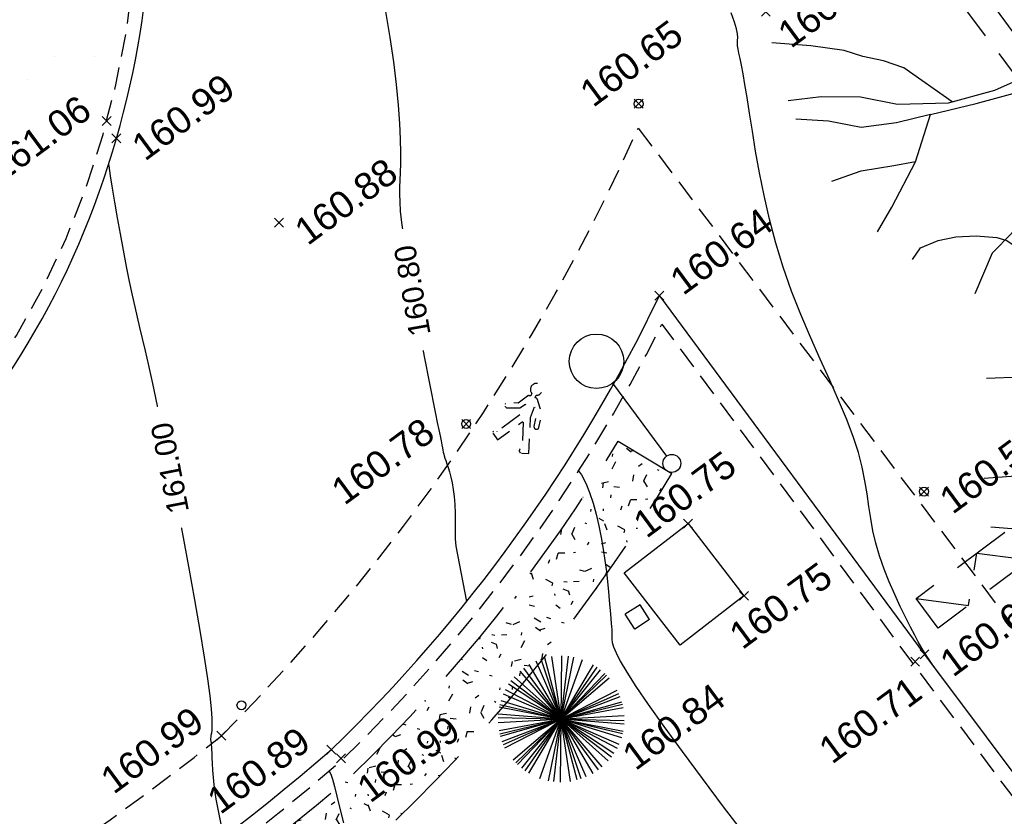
# Model space of a CAD drawing. Header units: metres. Extents: x 1575818 to 1575995, y 2263001 to 2263183.
# Tile 37 of 67: x 1575866 to 1575877, y 2263074 to 2263083. Entities that reach past the tile are written whole.
import ezdxf
from ezdxf.enums import TextEntityAlignment as Align

# ---------------------------------------------------------------- set-up
doc = ezdxf.new("R2010")
doc.units = ezdxf.units.M
doc.set_wipeout_variables(frame=1)
doc.header["$PDMODE"] = 3
doc.header["$PDSIZE"] = 0.05
for name, pattern in [('CACHE_100', [1.5, 1, -0.5]), ('CACHE_25', [0.375, 0.25, -0.125]), ('CACHE_50', [0.75, 0.5, -0.25])]:
    doc.linetypes.add(name, pattern=pattern)
doc.layers.get('0').update_dxf_attribs({"linetype": 'CONTINUOUS'})
for name, color, linetype in [('D_CANIVEAU', 32, 'CACHE_50'), ('D_CN_MAITRESSE', 34, 'CONTINUOUS'), ('D_CN_ORDINAIRE', 43, 'CONTINUOUS'), ('D_LIM_BITUME', 253, 'CACHE_50'), ('D_MOB_URBAIN', 32, 'CONTINUOUS'), ('D_PEINTURE', 252, 'CACHE_25'), ('D_PLAQUE', 151, 'CONTINUOUS'), ('D_TROTTOIR', 7, 'CONTINUOUS'), ('T_COTATION_CN', 7, 'CONTINUOUS'), ('T_COTATION_CN Cache des textes', 7, 'CONTINUOUS'), ('TOPO_ALT', 142, 'CONTINUOUS'), ('TOPO_JIS', 7, 'CONTINUOUS'), ('V_ARBRE', 82, 'CONTINUOUS'), ('V_HAIE', 82, 'CACHE_100'), ('V_VEGETATION', 80, 'CONTINUOUS')]:
    doc.layers.add(name, color=color, linetype=linetype)
doc.styles.get("Standard").update_dxf_attribs({"font": 'arial.ttf'})

# ---------------------------------------------------------------- blocks, each defined once
blk = doc.blocks.new('TCPOINT')
at = {"color": 0, "lineweight": 9}
blk.add_point((0, 0), dxfattribs=at)
at = {"layer": 'TOPO_ALT', "lineweight": 9}
blk.add_attdef('ALT', text='', height=0.3, dxfattribs=at).set_placement((0.09999999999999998, -0.1), align=Align.TOP_LEFT)
blk = doc.blocks.new('280')
at = {"ltscale": 3}
blk.add_circle((0, 0), 0.05, dxfattribs=at)
blk = doc.blocks.new('522')
at = {"color": 0, "linetype": 'Continuous'}
blk.add_line((0, 1.11199999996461), (0, 0.09999999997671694), dxfattribs=at)
blk.add_circle((5.300005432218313e-05, 1.415701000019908), 0.3036, dxfattribs=at)
at = {"color": 0}
blk.add_circle((0, 0), 0.1, dxfattribs=at)
blk = doc.blocks.new('360')
at = {"flags": 128}
blk.add_lwpolyline([(1, 1), (1, 0), (0, 0), (0, 1)], close=True, dxfattribs=at)
blk.add_lwpolyline([(1, 0), (0.8999999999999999, 1), (0.8, 0), (0.7, 1), (0.6000000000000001, 0), (0.5, 1), (0.4000000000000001, 0), (0.3, 1), (0.2000000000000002, 0), (0.1000000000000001, 1), (2.220446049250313e-16, 0)], dxfattribs=at)
blk = doc.blocks.new('194')
for p, q in [((0, -0.02847191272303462), (0, 0.02847191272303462)), ((0.02847191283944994, 0), (-0.02847191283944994, 0))]:
    blk.add_line(p, q)
for points in [[(-0.07450828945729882, 0.3098697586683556), (-0.05362751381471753, 0.3813758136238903), (-0.06234656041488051, 0.5021344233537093)], [(-0.01531891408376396, 0.5064359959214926), (0.005253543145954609, 0.4056769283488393), (0.03225323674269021, 0.3437046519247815)], [(-0.1461526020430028, 0.4830846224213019), (-0.1313110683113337, 0.4319720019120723), (-0.106946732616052, 0.3801494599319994), (-0.0806984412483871, 0.3212509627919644), (-0.06513269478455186, 0.2926318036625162), (-0.04396881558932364, 0.2639625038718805), (-0.02814223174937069, 0.2372883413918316), (-0.01035898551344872, 0.2388329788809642), (0.002117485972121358, 0.2457803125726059), (0.01105636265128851, 0.2654169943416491), (0.02217785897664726, 0.3113231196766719), (0.03121265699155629, 0.3416692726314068), (0.04929892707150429, 0.3770461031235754), (0.0586229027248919, 0.4125014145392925), (0.07673969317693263, 0.4512858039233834), (0.09027008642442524, 0.5000015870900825)], [(0.1072929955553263, 0.4968469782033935), (0.09997359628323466, 0.463491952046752), (0.1031740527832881, 0.4403387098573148), (0.1049468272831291, 0.4208495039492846), (0.1154644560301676, 0.39933464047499), (0.1258367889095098, 0.3887748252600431), (0.1472230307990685, 0.3849320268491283), (0.1651021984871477, 0.3971861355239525), (0.1918068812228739, 0.4164202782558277), (0.2231852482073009, 0.4581867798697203)], [(-0.4404696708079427, 0.2345605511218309), (-0.4059797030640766, 0.2232090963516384), (-0.3550066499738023, 0.190927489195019), (-0.3074519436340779, 0.1567328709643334), (-0.277307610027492, 0.1316828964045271), (-0.1996929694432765, 0.09017412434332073), (-0.1006682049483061, 0.05211815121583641), (-0.06526605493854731, 0.04451329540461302), (-0.04238316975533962, 0.04965355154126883), (-0.02268873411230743, 0.05142106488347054), (-0.01188920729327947, 0.06371477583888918), (-0.008299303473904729, 0.08481899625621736), (-0.0113984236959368, 0.1186162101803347), (-0.02875204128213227, 0.1612869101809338), (-0.1020297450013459, 0.3074666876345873), (-0.1528483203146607, 0.384206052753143), (-0.1634263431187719, 0.3966908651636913), (-0.1757284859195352, 0.472620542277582)], [(0.1152670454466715, 0.1452303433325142), (0.0986536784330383, 0.1258849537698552), (0.07537181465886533, 0.1083240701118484), (0.0521226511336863, 0.09441414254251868), (0.03093184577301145, 0.09290002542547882), (0.01664989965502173, 0.1017909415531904), (0.004443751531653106, 0.1250248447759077), (-0.002311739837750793, 0.1589202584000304), (-0.003714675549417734, 0.1925243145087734), (0.003646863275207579, 0.2262932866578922), (0.007520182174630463, 0.2510870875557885), (0.03967552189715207, 0.2809827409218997), (0.07387395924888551, 0.321570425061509), (0.1006920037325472, 0.3534612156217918), (0.1332324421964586, 0.3991754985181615), (0.1729507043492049, 0.4788131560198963)], [(0.1767934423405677, 0.2084527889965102), (0.1743488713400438, 0.2337707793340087), (0.1834120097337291, 0.2672810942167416), (0.1873507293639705, 0.299376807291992), (0.1982978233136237, 0.3258111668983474), (0.2143889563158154, 0.3558507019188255), (0.2362548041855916, 0.4055552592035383), (0.259690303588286, 0.4389728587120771)], [(0.1831099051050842, 0.2661640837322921), (0.2103775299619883, 0.2884602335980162), (0.2283046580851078, 0.3060690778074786), (0.2533208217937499, 0.3270222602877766), (0.2749468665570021, 0.3499531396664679), (0.3140364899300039, 0.4025512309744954)], [(-0.284158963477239, 0.1373763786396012), (-0.3102513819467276, 0.2240539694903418), (-0.3293206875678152, 0.2650393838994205), (-0.3465787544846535, 0.3183988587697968), (-0.3556552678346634, 0.3528168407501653)], [(0.4336183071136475, 0.210027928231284), (0.3872137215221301, 0.1926741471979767), (0.3461791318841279, 0.1769761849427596), (0.3051140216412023, 0.1578706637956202), (0.2641121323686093, 0.1458236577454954), (0.2267437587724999, 0.1317967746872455), (0.1767209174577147, 0.1181266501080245), (0.150127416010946, 0.1113057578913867), (0.1233210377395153, 0.1078946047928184), (0.1129181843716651, 0.1150468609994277), (0.1093631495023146, 0.1257890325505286), (0.1111781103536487, 0.1381870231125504), (0.1183478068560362, 0.1505370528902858), (0.1345711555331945, 0.1681611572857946), (0.156197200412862, 0.1910920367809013), (0.1740938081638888, 0.2052933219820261), (0.1920514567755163, 0.2263097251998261), (0.2187888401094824, 0.2491948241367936), (0.2529567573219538, 0.2863749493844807), (0.2816870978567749, 0.3143539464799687), (0.2996316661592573, 0.3339099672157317), (0.3138751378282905, 0.3479005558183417)], [(0.169232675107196, 0.2014359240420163), (0.2292279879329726, 0.218917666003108), (0.2720775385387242, 0.2470136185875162), (0.3185148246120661, 0.2680183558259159), (0.3999514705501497, 0.3183940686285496)], [(-0.4790834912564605, 0.1354306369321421), (-0.4193049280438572, 0.1186184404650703), (-0.3520620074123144, 0.112672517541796), (-0.2795203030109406, 0.1015773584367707), (-0.2298636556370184, 0.08509901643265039), (-0.1611113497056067, 0.05776034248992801), (-0.1098475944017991, 0.03082095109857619), (-0.07449104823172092, 0.01811463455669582), (-0.04982327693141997, 0.00550386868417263), (-0.03220037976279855, -0.007043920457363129), (-0.03242405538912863, -0.03206537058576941), (-0.03598355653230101, -0.0497686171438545), (-0.04853134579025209, -0.06739151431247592), (-0.06302254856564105, -0.08499703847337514), (-0.08253486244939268, -0.09356867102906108), (-0.1145859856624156, -0.09158153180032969), (-0.1604991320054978, -0.09117109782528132), (-0.2049851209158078, -0.09417466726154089), (-0.2758719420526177, -0.08819617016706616), (-0.3466024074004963, -0.0647269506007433), (-0.3942048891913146, -0.03587671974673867), (-0.4489304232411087, -0.01570887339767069), (-0.4966944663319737, -0.004656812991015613)], [(0.4374264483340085, -0.04418277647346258), (0.3992946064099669, -0.03478515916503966), (0.3353269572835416, -0.0291004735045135), (0.2502513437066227, -0.01568081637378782), (0.2007247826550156, -0.00111906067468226), (0.1687075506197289, 0.01158195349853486), (0.1456654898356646, 0.02079474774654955), (0.1316901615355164, 0.03674199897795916), (0.1301455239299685, 0.05452524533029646), (0.1373479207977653, 0.0705262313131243), (0.1515913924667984, 0.08451681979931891), (0.1747795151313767, 0.09161162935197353), (0.1996517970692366, 0.09650060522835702), (0.2228072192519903, 0.09994445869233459), (0.2530211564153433, 0.1033250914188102), (0.2868686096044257, 0.1047258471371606), (0.3170651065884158, 0.1061593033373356), (0.3472637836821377, 0.1078361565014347), (0.3757565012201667, 0.1092848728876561), (0.4112597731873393, 0.1053156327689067), (0.4521025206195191, 0.09959465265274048), (0.5018773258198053, 0.09736869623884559)], [(-0.2695262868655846, -0.08873135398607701), (-0.3194504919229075, -0.01686634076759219), (-0.344298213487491, 0.002791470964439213), (-0.3706338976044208, 0.01906133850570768), (-0.3935534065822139, 0.03700129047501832), (-0.4375619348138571, 0.06023163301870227), (-0.4901822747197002, 0.08428440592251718)], [(0.2017604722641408, -0.2659655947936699), (0.1665602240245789, -0.228164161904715), (0.1418928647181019, -0.2101738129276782), (0.1206635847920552, -0.1888064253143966), (0.08916007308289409, -0.145926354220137), (0.0716798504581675, -0.1136387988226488), (0.05947370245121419, -0.0904048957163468), (0.0472980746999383, -0.06376343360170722), (0.03673248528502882, -0.04760330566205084), (0.03689162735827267, -0.02983531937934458), (0.038754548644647, -0.01208259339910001), (0.04600272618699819, 0.009029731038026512), (0.05340055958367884, 0.01967380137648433), (0.06388407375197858, 0.02152723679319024), (0.07994828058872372, 0.02138335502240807), (0.1030230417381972, 0.01582151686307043), (0.1207430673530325, 0.01030763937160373), (0.1420660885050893, -0.000593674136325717), (0.1560566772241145, -0.01483714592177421), (0.166607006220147, -0.0327010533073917), (0.1752101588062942, -0.0505475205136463), (0.1840719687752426, -0.066692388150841), (0.1946375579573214, -0.08285251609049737), (0.2085954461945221, -0.1007469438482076), (0.2191610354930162, -0.116907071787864), (0.2313846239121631, -0.1381937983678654), (0.2382992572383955, -0.1543212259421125), (0.2525005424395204, -0.1722178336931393), (0.2647546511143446, -0.1900970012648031), (0.2750463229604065, -0.2096625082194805), (0.292685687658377, -0.2241820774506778), (0.3015649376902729, -0.2383797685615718), (0.3138822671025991, -0.2492004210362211)], [(0.1609056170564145, -0.02304741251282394), (0.1755916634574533, -0.007953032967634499), (0.1880049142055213, -0.008064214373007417), (0.2129788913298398, -0.01899822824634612), (0.2269847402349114, -0.03153792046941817), (0.2429682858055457, -0.04068749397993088), (0.2586779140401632, -0.05324244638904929), (0.2729751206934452, -0.06042958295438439), (0.2869657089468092, -0.07467305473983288), (0.297546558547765, -0.08912940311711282), (0.3044938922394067, -0.1016058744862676), (0.3134211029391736, -0.1104488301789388), (0.3273942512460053, -0.1266394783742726)], [(0.3685879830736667, -0.09317352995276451), (0.3455132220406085, -0.0876116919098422), (0.3244008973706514, -0.08036351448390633), (0.3066961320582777, -0.07314585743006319), (0.2816741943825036, -0.06756657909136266), (0.2676356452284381, -0.05867784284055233), (0.2640806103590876, -0.04793567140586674), (0.2641917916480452, -0.03552242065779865), (0.2736219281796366, -0.0193672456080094)], [(0.3456715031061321, -0.03001977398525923), (0.3495762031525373, -0.04164234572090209), (0.3635667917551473, -0.05588581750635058), (0.3705141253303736, -0.06836228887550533), (0.3847633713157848, -0.08090416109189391), (0.3987844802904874, -0.09174007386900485), (0.4130969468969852, -0.09722343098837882), (0.4275163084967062, -0.1119520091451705)], [(-0.4387546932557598, -0.2315035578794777), (-0.4063985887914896, -0.2041293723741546), (-0.3507960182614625, -0.1533647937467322), (-0.3060600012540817, -0.0952146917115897), (-0.3575126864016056, -0.08940992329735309), (-0.4086746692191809, -0.07826293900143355), (-0.451208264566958, -0.05310221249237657), (-0.4954066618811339, -0.03366502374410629)], [(-0.3060600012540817, -0.0952146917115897), (-0.2368888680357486, -0.1028784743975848), (-0.166002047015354, -0.1088569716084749), (-0.1271815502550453, -0.1145488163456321), (-0.1005377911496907, -0.1235330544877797), (-0.0864958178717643, -0.1290033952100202), (-0.07421730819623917, -0.1415034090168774), (-0.06007573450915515, -0.1630090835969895), (-0.05492027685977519, -0.1841914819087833), (-0.06417784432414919, -0.2142340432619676), (-0.06786547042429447, -0.246269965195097), (-0.07195237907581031, -0.2957944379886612), (-0.07937728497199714, -0.3382436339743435), (-0.09935620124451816, -0.3718345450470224), (-0.106592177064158, -0.3931491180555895), (-0.1329422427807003, -0.4807580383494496)], [(-0.04733307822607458, -0.4976479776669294), (-0.05001621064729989, -0.4112209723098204), (-0.05466897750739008, -0.3327991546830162), (-0.04138153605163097, -0.2353081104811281), (-0.02849085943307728, -0.1821153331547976), (-0.004923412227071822, -0.1326694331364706), (0.01308437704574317, -0.106054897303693), (0.02556084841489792, -0.09910756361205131), (0.03987331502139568, -0.1045909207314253), (0.05214486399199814, -0.1205229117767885), (0.0677106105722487, -0.1491420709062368), (0.08892245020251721, -0.172456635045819), (0.1081544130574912, -0.1994047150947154), (0.125715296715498, -0.2226865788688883), (0.1326321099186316, -0.2385706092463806), (0.1414939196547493, -0.2547154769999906), (0.1413500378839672, -0.2707796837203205), (0.1395198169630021, -0.284881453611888), (0.1357097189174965, -0.3026167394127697), (0.1371584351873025, -0.3311094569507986), (0.1388832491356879, -0.3559533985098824), (0.1420684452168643, -0.380810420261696), (0.1454970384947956, -0.4056696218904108), (0.148697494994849, -0.4288228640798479), (0.1558555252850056, -0.4449524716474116), (0.1634697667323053, -0.4756718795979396)], [(0.2195901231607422, -0.1176543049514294), (0.2544920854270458, -0.140104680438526), (0.2827929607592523, -0.1600749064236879), (0.3215468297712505, -0.1815992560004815), (0.3498651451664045, -0.1996223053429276), (0.3816389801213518, -0.2123211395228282), (0.4411833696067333, -0.2522903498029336)], [(-0.4766329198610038, -0.1377846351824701), (-0.4305907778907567, -0.1383176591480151), (-0.3828145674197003, -0.1477337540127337), (-0.3503736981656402, -0.1528158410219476)], [(0.2999844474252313, -0.1696232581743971), (0.4837679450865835, -0.1595204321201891)], [(0.3358474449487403, -0.1907008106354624), (0.3426147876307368, -0.2209780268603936), (0.3601604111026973, -0.2459636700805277), (0.3741030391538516, -0.2655618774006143), (0.4084618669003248, -0.3011376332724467)], [(0.1958192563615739, -0.2987018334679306), (0.2016187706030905, -0.2817864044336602), (0.1964057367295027, -0.2659176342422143), (0.2071152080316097, -0.2660135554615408), (0.2160576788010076, -0.2731527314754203), (0.2300482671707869, -0.2873962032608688), (0.2513560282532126, -0.3000012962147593), (0.2813933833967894, -0.3163358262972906), (0.2990654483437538, -0.3272044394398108), (0.3167375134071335, -0.338073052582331), (0.3500866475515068, -0.3657007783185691)], [(-0.404449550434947, -0.2874813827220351), (-0.3873556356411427, -0.2752398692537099), (-0.3591609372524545, -0.2737912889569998), (-0.332471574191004, -0.2776740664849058), (-0.3041273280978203, -0.286673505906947), (-0.2760585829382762, -0.2993146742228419), (-0.2635067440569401, -0.3084158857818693), (-0.2495907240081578, -0.3279759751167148), (-0.2427825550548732, -0.3545179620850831), (-0.2412579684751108, -0.374210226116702), (-0.2395360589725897, -0.3990061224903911), (-0.2445421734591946, -0.4332885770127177)], [(-0.07122478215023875, -0.2869775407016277), (-0.146404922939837, -0.281038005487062), (-0.1996362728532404, -0.283963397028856), (-0.252995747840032, -0.3012214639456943), (-0.2903220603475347, -0.3186228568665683), (-0.3351678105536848, -0.3665465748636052)], [(0.2205787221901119, -0.4530722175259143), (0.1899064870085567, -0.3936531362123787), (0.1797739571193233, -0.3563196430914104), (0.1727096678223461, -0.3297239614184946), (0.1641719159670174, -0.3045755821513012), (0.1605994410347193, -0.2957805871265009), (0.1392412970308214, -0.2861779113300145)], [(0.1617832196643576, -0.298694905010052), (0.1625793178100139, -0.2921470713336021), (0.1677386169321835, -0.2868381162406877), (0.1784001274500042, -0.2922887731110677), (0.1980520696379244, -0.2995238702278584), (0.2120884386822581, -0.3086560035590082), (0.228026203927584, -0.3229169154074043), (0.2436072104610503, -0.3498322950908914), (0.2559092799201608, -0.3623567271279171), (0.2684394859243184, -0.3765871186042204), (0.2965663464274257, -0.4090494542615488)]]:
    blk.add_lwpolyline(points)
blk = doc.blocks.new('112')
for p, q in [((0, -1), (0, 0)), ((0, 0), (1, 0)), ((1, -1), (1, 0)), ((0, -1), (1, -1))]:
    blk.add_line(p, q)
blk = doc.blocks.new('186')
for p, q in [((0.3048024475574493, -0.8255774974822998), (-0.3048024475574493, 0.8255774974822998)), ((-0.2725728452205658, -0.8367823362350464), (0.2725111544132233, 0.8367810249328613)), ((0.2472357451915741, -0.8446048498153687), (-0.2472420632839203, 0.8446027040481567)), ((-0.1993029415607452, -0.8571900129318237), (0.1992489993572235, 0.8571865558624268)), ((0.1806277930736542, -0.8613114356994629), (-0.1806410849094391, 0.8613075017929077)), ((-0.09320446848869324, -0.8751024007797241), (0.09316191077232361, 0.8750970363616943)), ((0.06446459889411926, -0.8776845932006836), (-0.064490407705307, 0.8776789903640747)), ((-1.630187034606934e-05, -0.8800499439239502), (-1.630187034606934e-05, 0.8800439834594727)), ((-0.5311254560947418, -0.7017310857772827), (0.5310361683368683, 0.7017443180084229)), ((-0.5229800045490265, 0.7079101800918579), (0.522891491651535, -0.7077463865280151)), ((-0.4396505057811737, 0.7624660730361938), (0.4395708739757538, -0.7622964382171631)), ((-0.4109237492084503, -0.7782365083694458), (0.4108472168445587, 0.7782415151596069)), ((-0.3840696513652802, 0.7919206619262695), (0.3839960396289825, -0.7917479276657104)), ((-0.323720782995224, -0.8183572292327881), (0.3236535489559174, 0.8183580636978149)), ((-0.6646972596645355, 0.5769015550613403), (0.6645937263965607, -0.5767518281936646)), ((-0.6544599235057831, -0.588402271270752), (0.6543574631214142, 0.5884274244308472)), ((-0.6014163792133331, -0.642516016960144), (0.6013194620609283, 0.6425354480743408)), ((-0.5943953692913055, 0.649104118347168), (0.5942992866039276, -0.6489466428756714)), ((-0.5691713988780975, 0.6713322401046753), (0.5690779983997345, -0.6711726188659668)), ((-0.7366317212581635, 0.4816696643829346), (0.7365204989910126, -0.4815300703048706)), ((-0.7311860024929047, -0.4898093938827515), (0.731075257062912, 0.4898451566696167)), ((-0.6946810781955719, 0.5404201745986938), (0.6945742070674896, -0.5402743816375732)), ((-0.8333463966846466, -0.2830221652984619), (0.83322474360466, 0.283079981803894)), ((-0.8233260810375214, 0.3110529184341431), (0.823205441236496, -0.3109316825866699)), ((-0.8118368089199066, -0.3398278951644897), (0.8117174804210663, 0.3398798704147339)), ((-0.8106695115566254, 0.3426907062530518), (0.8105504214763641, -0.3425660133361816)), ((-0.791627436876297, 0.3846441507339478), (0.7915103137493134, -0.3845149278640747)), ((-0.8685583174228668, 0.1421716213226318), (0.8684329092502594, -0.1420682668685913)), ((-0.867119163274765, -0.150614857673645), (0.8669938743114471, 0.1506868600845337)), ((-0.8589646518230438, 0.1918075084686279), (0.8588402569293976, -0.1916989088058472)), ((-0.8506666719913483, -0.2256978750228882), (0.8505432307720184, 0.225761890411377)), ((-0.8475388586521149, 0.2372593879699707), (0.8474156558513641, -0.2371459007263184)), ((-0.8778422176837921, -0.06310009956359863), (0.8777157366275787, 0.06318140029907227)), ((-0.8725471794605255, -0.115087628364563), (0.8724214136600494, 0.1151634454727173)), ((-1.630187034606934e-05, 4.410743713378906e-05), (0.5690779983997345, -0.6711726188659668))]:
    blk.add_line(p, q)
blk = doc.blocks.new('130')
at = {"flags": 128}
blk.add_lwpolyline([(-0.1184625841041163, 0.3007246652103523), (-0.1131667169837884, 0.269191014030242), (-0.122875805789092, 0.265221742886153, 0.2784312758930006), (-0.1469278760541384, 0.2484626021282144), (-0.2006566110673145, 0.1310410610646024), (-0.3073406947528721, 0.07350365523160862, 0.8986444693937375), (-0.2841975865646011, 0.02442763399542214), (-0.1566282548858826, 0.09437506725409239), (-0.1216313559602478, 0.1615020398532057), (-0.1075197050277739, 0.0515040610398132), (-0.2497968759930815, -0.2597089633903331, 0.8989159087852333), (-0.2785846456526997, -0.3031440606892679), (-0.2029461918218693, -0.3392459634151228), (-0.0573139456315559, -0.02955934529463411, -0.1930451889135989), (-0.04320229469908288, -0.03125162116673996), (0.08549597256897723, -0.2879135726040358, 1.153929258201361), (0.1120258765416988, -0.3369895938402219), (0.1803262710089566, -0.3031440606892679), (-0.0008342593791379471, 0.05543125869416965), (-0.0194616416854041, 0.1834801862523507), (0.03811389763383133, 0.128199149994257), (0.08270672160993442, -0.0122598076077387, 0.929552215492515), (0.1352020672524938, 0.005791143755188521), (0.08778691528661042, 0.155275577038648), (0.07875545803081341, 0.1665574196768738), (-0.01889717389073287, 0.2613249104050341, 0.2885957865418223), (-0.06179659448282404, 0.2765553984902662), (-0.06687678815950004, 0.3036318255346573, 4.911569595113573), (-0.1184625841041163, 0.3007246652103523, 0.1744453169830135)], format="xyb", dxfattribs=at)
blk = doc.blocks.new('zt_cache')
at = {"color": 7, "true_color": 0xffffff}
blk.add_wipeout([(0, 0), (1, 0), (1, 1), (0, 1)], dxfattribs=at)

msp = doc.modelspace()

# ---------------------------------------------------------------- hatches: boundary and pattern name
at = {"layer": 'V_HAIE'}
h = msp.add_hatch(dxfattribs=at)
h.set_pattern_fill('HAIE', color=256)
h.set_pattern_definition([(145.7223936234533, (1575894.355467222, 2263027.770289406), (-14.92319642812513, 10.11425767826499), [0.06033899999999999, -21.1292811]), (197.9973985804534, (1575893.600255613, 2263028.34238463), (-0.8045586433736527, -0.5938732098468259), [0.06312999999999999, -3.09914766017]), (143.3598604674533, (1575893.540185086, 2263028.322902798), (-10.93858630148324, 8.083769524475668), [0.06846000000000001, -23.9731705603]), (147.6828529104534, (1575894.144433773, 2263027.609899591), (-4.57848333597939, 2.835046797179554), [0.086495, -19.2267129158]), (64.87527602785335, (1575893.690993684, 2263027.998701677), (5.286905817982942, 11.35995716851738), [0.07776, -27.2169281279]), (120.0921556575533, (1575893.729743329, 2263027.931723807), (-0.5938732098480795, 0.8045586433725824), [0.07737999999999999, -8.978005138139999]), (64.50483433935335, (1575893.898179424, 2263028.615427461), (6.302149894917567, 13.35226223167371), [0.048417, -16.951583]), (105.8763021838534, (1575894.472292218, 2263027.909624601), (-0.9770609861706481, 3.007549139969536), [0.0487, -8.49530374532]), (159.3375903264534, (1575894.456636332, 2263027.954745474), (-3.390736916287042, 1.225929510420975), [0.05765, -20.1908067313]), (171.4323474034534, (1575894.443172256, 2263028.054569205), (-0.8045586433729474, -0.5938732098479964), [0.036277, -1.37793656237]), (192.6828529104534, (1575894.119576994, 2263028.584145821), (-17.03005076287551, -3.870060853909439), [0.07787000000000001, -27.2351305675]), (81.43234740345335, (1575894.03526987, 2263028.511251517), (-0.5938732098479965, 0.8045586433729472), [0.056422, -1.35779156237]), (84.79880806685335, (1575894.126704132, 2263028.401726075), (0.880924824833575, 10.59358161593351), [0.03428, -12.0073145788]), (71.12750093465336, (1575894.236168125, 2263028.263026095), (3.888473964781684, 11.57064260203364), [0.04505, -15.7663383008]), (164.7225105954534, (1575893.663762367, 2263028.45302288), (-6.187600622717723, 1.647300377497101), [0.04612, -24.1613168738]), (108.6876757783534, (1575894.074543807, 2263028.069274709), (-7.43330011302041, 21.85740262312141), [0.07478, -26.1740294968]), (151.7785233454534, (1575894.050603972, 2263028.140099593), (-1.992305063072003, 1.015244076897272), [0.05992000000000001, -20.9638760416]), (151.4492408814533, (1575894.282423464, 2263028.042246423), (-1.992305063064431, 1.015244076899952), [0.08796, -16.4649853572]), (77.61827256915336, (1575894.275876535, 2263028.012555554), (0.2106854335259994, 1.398431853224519), [0.03027, -10.5998758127]), (99.86729622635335, (1575894.308689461, 2263027.905697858), (-0.5938732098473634, 0.8045586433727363), [0.019113, -2.2169549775]), (167.6182725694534, (1575894.080279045, 2263027.783162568), (-1.398431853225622, 0.2106854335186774), [0.06057, -10.5695758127]), (195.8763021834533, (1575894.065257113, 2263027.899510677), (-3.007549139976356, -0.977060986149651), [0.048702, -8.495301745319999]), (56.23122375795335, (1575893.866755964, 2263027.880476), (6.474652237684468, 9.750839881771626), [0.03338999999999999, -26.5372705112]), (152.9973985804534, (1575893.858881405, 2263028.111948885), (-1.398431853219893, 0.2106854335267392), [0.019113, -2.2169549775]), (81.43234740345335, (1575893.90210145, 2263028.250070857), (-0.5938732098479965, 0.8045586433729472), [0.024185, -1.39002856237]), (92.74227987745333, (1575894.04579437, 2263028.25697573), (-0.383187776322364, 2.202990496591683), [0.020579, -3.58497227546]), (167.6182725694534, (1575893.817268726, 2263028.403509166), (-1.398431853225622, 0.2106854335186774), [0.03031, -10.5998358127]), (36.43234740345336, (1575893.629820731, 2263028.162233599), (-0.5938732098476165, 0.8045586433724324), [0.05, -0.95]), (182.7422798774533, (1575893.77171893, 2263027.466907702), (-2.202990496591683, -0.383187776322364), [0.06157000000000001, -3.54398127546]), (179.5624497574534, (1575893.611806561, 2263027.784364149), (-3.601422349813, -0.1725023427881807), [0.07122399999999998, -4.928775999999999]), (72.81669921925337, (1575893.52070974, 2263027.720701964), (1.43661494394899, 4.789168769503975), [0.06721699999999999, -23.53363044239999]), (173.1680519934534, (1575893.440752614, 2263027.920110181), (-21.78103644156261, 2.566408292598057), [0.066576, -23.27865906]), (62.14230118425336, (1575893.335782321, 2263028.129518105), (1.015244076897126, 1.992305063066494), [0.09176000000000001, -29.8748881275]), (163.8377040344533, (1575893.837594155, 2263027.579169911), (-15.76593816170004, 4.520530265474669), [0.061, -21.339934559]), (81.43234740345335, (1575893.932445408, 2263027.465099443), (-0.5938732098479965, 0.8045586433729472), [0.028211, -1.38600256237]), (189.8672962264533, (1575893.733250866, 2263027.792582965), (-0.8045586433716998, -0.5938732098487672), [0.025435, -2.2106329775]), (203.9035396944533, (1575893.909700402, 2263027.611140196), (-4.616666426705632, -2.164807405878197), [0.07887999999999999, -9.140664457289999]), (81.43234740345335, (1575893.568524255, 2263027.992696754), (-0.5938732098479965, 0.8045586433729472), [0.070711, -1.34350256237])])
edge = h.paths.add_edge_path()
edge.add_arc((1575857.503183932, 2263087.288706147), 18.75407646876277, 313.88812861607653, 329.0426041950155, ccw=False)
edge.add_arc((1575851.365555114, 2263095.9510087), 29.294616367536, 302.1762602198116, 310.7928529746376, ccw=False)
edge.add_line((1575866.965688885, 2263071.15563868), (1575866.548799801, 2263071.720425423))
edge.add_arc((1575851.365555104, 2263095.951008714), 28.5946163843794, 302.0718714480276, 310.7548256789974)
edge.add_arc((1575857.503183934, 2263087.288706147), 18.05407646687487, 313.9479416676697, 329.0426041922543)
edge.add_line((1575872.985457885, 2263078.001679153), (1575873.585742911, 2263077.641598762))
at = {"layer": 'V_VEGETATION', "ltscale": 0.5}
h = msp.add_hatch(dxfattribs=at)
h.set_pattern_fill('ALEA', color=256, scale=0.25)
h.set_pattern_definition([(312, (0.25, 0), (2.934442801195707, 0.6237350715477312), [0, -1.875]), (67.00000000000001, (-0.125, 0.21650635), (-2.977638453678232, -0.3656080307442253), [0, -3.125]), (153, (-0.125, 0.21650635), (0.1570078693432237, -2.995888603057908), [0, -2.5]), (180, (-0.125, -0.21650635), (1.5, -2.59807621), [0, -2.5]), (74, (-1, 0), (-2.910887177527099, -0.7257656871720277), [0, -2.5]), (286, (-1, 0), (2.910887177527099, -0.7257656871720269), [0, -2.5]), (52.00000000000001, (0.5, -0.8660254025), (-2.970804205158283, 0.4175193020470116), [0, -3.125]), (300.0000000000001, (0.5, 0.8660254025), (2.999999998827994, -6.766578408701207e-10), [0, -2.5]), (175, (0.5, 0.8660254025), (1.267854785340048, -2.718923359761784), [0, -2.5]), (114, (0.125, 0.6495190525), (-2.983565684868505, 0.3135853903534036), [0, -1.25]), (248, (0.125, -0.6495190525), (1.846984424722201, -2.364032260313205), [0, -1.55])])
h.paths.add_polyline_path([(1575859.04778849, 2263085.124688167), (1575860.113613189, 2263093.49844052, 0.07603559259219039), (1575857.211741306, 2263093.70011826, 0.2836898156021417), (1575848.674360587, 2263087.180343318, 0.251099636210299), (1575850.901198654, 2263077.625350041, 0.295084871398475), (1575860.583250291, 2263074.958806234, 0.2691027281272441), (1575867.238768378, 2263081.422114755, 0.07274121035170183), (1575867.622650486, 2263084.179719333)])
h.paths.add_polyline_path([(1575864.592973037, 2263079.02598477), (1575865.535927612, 2263078.283797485, -0.1667960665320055), (1575860.55607685, 2263075.055090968, -0.2951635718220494), (1575850.976076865, 2263077.691632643, -0.2509575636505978), (1575848.769585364, 2263087.149377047, -0.1752607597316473), (1575853.276905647, 2263092.358953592), (1575853.927441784, 2263091.347564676, 0.1755813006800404), (1575849.912492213, 2263086.777677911, 0.2490077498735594), (1575851.874603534, 2263078.487039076, 0.2962635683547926), (1575860.229972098, 2263076.210594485, 0.1680461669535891)], flags=16)
h = msp.add_hatch(dxfattribs=at)
h.set_pattern_fill('ALEA', color=256, scale=0.25)
h.set_pattern_definition([(348.4323474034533, (1575893.994769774, 2263027.499427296), (1.990511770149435, 2.244518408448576), [0, -1.875]), (103.4323474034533, (1575893.564482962, 2263027.450916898), (-2.178559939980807, -2.062492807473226), [0, -3.125]), (189.4323474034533, (1575893.564482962, 2263027.450916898), (1.905500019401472, -2.317125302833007), [0, -2.5]), (216.4323474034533, (1575893.821637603, 2263027.102532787), (2.749765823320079, -1.199494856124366), [0, -2.5]), (110.4323474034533, (1575892.98907147, 2263026.757085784), (-1.910966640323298, -2.312618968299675), [0, -2.5]), (322.4323474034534, (1575892.98907147, 2263026.757085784), (2.772992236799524, 1.1447768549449), [0, -2.5]), (88.43234740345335, (1575894.71021872, 2263026.951127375), (-2.638139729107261, -1.428362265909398), [0, -3.125]), (336.4323474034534, (1575893.681600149, 2263028.344663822), (2.413675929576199, 1.781619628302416), [0, -2.5]), (211.4323474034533, (1575893.681600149, 2263028.344663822), (2.634759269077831, -1.434588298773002), [0, -2.5]), (150.4323474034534, (1575893.508467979, 2263027.947769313), (-2.58668352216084, -1.519561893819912), [0, -1.25]), (284.4323474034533, (1575894.279931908, 2263026.902616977), (2.889942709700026, -0.8051280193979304), [0, -1.55])])
h.paths.add_polyline_path([(1575890.807394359, 2263067.908270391), (1575884.987667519, 2263075.717456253), (1575880.244293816, 2263082.123590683), (1575877.155778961, 2263086.208799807), (1575877.246522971, 2263086.797982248), (1575877.529934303, 2263090.784806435), (1575876.072759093, 2263085.748527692, 0.11307345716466), (1575875.982854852, 2263085.101003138, 0.1143213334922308), (1575876.187497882, 2263084.472725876), (1575878.800785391, 2263080.913656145), (1575882.619913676, 2263075.809567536), (1575886.764699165, 2263070.218400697), (1575891.28378342, 2263064.180222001), (1575895.806204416, 2263058.119214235), (1575897.261726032, 2263059.205251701), (1575895.346534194, 2263061.773753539)])

# ---------------------------------------------------------------- linework, layer by layer
at = {"layer": 'D_CANIVEAU', "flags": 128}
msp.add_lwpolyline([(1575909.363918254, 2263039.234431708), (1575904.626404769, 2263045.596345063), (1575899.948796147, 2263051.849918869), (1575896.308824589, 2263056.744935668), (1575890.982868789, 2263063.869121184), (1575886.394791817, 2263070.028633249), (1575882.316423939, 2263075.477143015), (1575878.409402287, 2263080.745992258), (1575875.962090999, 2263084.030886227, -0.1518616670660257), (1575875.563651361, 2263085.249990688, -0.1054007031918), (1575875.738671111, 2263086.133518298), (1575876.888107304, 2263090.011850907)], format="xyb", dxfattribs=at)
at = {"layer": 'D_CN_MAITRESSE', "elevation": 160.9999999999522, "flags": 128}
for points in [[(1575867.30025193, 2263081.08679741), (1575867.302319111, 2263081.071920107), (1575867.319305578, 2263080.961331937), (1575867.341565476, 2263080.82478161), (1575867.36830575, 2263080.667019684), (1575867.398464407, 2263080.494410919), (1575867.430979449, 2263080.313320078), (1575867.464788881, 2263080.130111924), (1575867.498830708, 2263079.951151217), (1575867.532042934, 2263079.78280272), (1575867.563363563, 2263079.631431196), (1575867.592172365, 2263079.500664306), (1575867.61961617, 2263079.383181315), (1575867.647283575, 2263079.268924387), (1575867.676763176, 2263079.147835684), (1575867.70964357, 2263079.009857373), (1575867.747513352, 2263078.844931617), (1575867.791961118, 2263078.643000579), (1575867.844575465, 2263078.394006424), (1575867.906198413, 2263078.091976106), (1575867.974685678, 2263077.747275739), (1575868.0471464, 2263077.374356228), (1575868.120689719, 2263076.987668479), (1575868.192424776, 2263076.601663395), (1575868.259460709, 2263076.230791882), (1575868.31890666, 2263075.889504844), (1575868.367871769, 2263075.592253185), (1575868.404261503, 2263075.349944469), (1575868.429166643, 2263075.159312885), (1575868.444474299, 2263075.013549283), (1575868.45207158, 2263074.905844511), (1575868.453845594, 2263074.829389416), (1575868.451683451, 2263074.777374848), (1575868.44747226, 2263074.742991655), (1575868.443099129, 2263074.719430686), (1575868.440090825, 2263074.700936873), (1575868.438532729, 2263074.685971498), (1575868.438149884, 2263074.674049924), (1575868.438667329, 2263074.664687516), (1575868.439810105, 2263074.657399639), (1575868.441303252, 2263074.651701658), (1575868.442871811, 2263074.647108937), (1575868.444240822, 2263074.643136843), (1575868.445210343, 2263074.639093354), (1575868.445880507, 2263074.63345691), (1575868.446426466, 2263074.624498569), (1575868.447023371, 2263074.610489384), (1575868.447846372, 2263074.589700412), (1575868.449070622, 2263074.560402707), (1575868.45087127, 2263074.520867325), (1575868.45342347, 2263074.469365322), (1575868.456911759, 2263074.405073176), (1575868.46155823, 2263074.330789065), (1575868.467594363, 2263074.250216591), (1575868.475251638, 2263074.167059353), (1575868.484761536, 2263074.085020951), (1575868.496355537, 2263074.007804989), (1575868.583021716, 2263073.579819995)], [(1575869.760100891, 2263074.320129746), (1575869.780213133, 2263074.287940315), (1575869.800201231, 2263074.231536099), (1575869.821911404, 2263074.150171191), (1575869.848387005, 2263074.041183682), (1575869.881843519, 2263073.903617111), (1575869.921184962, 2263073.743336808)]]:
    msp.add_lwpolyline(points, dxfattribs=at)
at = {"layer": 'D_CN_ORDINAIRE', "flags": 128}
for points, elevation in [([(1575870.388691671, 2263082.795378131), (1575870.439223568, 2263082.50365224), (1575870.479032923, 2263082.231095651), (1575870.509265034, 2263081.979500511), (1575870.531065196, 2263081.750658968), (1575870.545578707, 2263081.546363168), (1575870.553950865, 2263081.368405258), (1575870.557326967, 2263081.218577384), (1575870.556904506, 2263081.097095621), (1575870.55408976, 2263080.997871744), (1575870.550341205, 2263080.913241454), (1575870.547117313, 2263080.835540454), (1575870.54587656, 2263080.757104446), (1575870.548077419, 2263080.670269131), (1575870.555178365, 2263080.567370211), (1575870.568637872, 2263080.440743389), (1575870.589436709, 2263080.285101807), (1575870.61664482, 2263080.104668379), (1575870.648854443, 2263079.906043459), (1575870.684657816, 2263079.695827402), (1575870.722647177, 2263079.480620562), (1575870.761414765, 2263079.267023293), (1575870.799552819, 2263079.06163595), (1575870.835653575, 2263078.871058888), (1575870.868558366, 2263078.700588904), (1575870.898104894, 2263078.550308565), (1575870.924379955, 2263078.418996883), (1575870.947470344, 2263078.305432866), (1575870.967462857, 2263078.208395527), (1575870.984444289, 2263078.126663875), (1575870.998501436, 2263078.05901692), (1575871.009721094, 2263078.004233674), (1575871.018295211, 2263077.9609025), (1575871.024836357, 2263077.92684918), (1575871.030062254, 2263077.899708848), (1575871.034690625, 2263077.877116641), (1575871.039439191, 2263077.856707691), (1575871.045025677, 2263077.836117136), (1575871.052167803, 2263077.812980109), (1575871.061583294, 2263077.784931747), (1575871.073713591, 2263077.749985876), (1575871.087895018, 2263077.707671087), (1575871.103187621, 2263077.657894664), (1575871.118651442, 2263077.60056389), (1575871.133346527, 2263077.535586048), (1575871.146332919, 2263077.462868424), (1575871.156670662, 2263077.382318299), (1575871.163419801, 2263077.293842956), (1575871.166158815, 2263077.198150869), (1575871.166539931, 2263077.099155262), (1575871.166733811, 2263077.001570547), (1575871.168911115, 2263076.910111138), (1575871.175242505, 2263076.829491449), (1575871.295254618, 2263076.212505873)], 160.799999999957), ([(1575876.57573675, 2263075.391283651), (1575876.487803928, 2263075.514978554), (1575876.419678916, 2263075.615285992), (1575876.371230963, 2263075.692677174), (1575876.332488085, 2263075.761466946), (1575876.293478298, 2263075.835970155), (1575876.246345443, 2263075.927587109), (1575876.19169666, 2263076.036059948), (1575876.132254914, 2263076.158216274), (1575876.070743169, 2263076.290883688), (1575876.009884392, 2263076.43088979), (1575875.952401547, 2263076.575062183), (1575875.901017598, 2263076.720228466), (1575875.858455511, 2263076.863216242), (1575875.82635587, 2263077.001842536), (1575875.802029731, 2263077.137882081), (1575875.781705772, 2263077.274099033), (1575875.761612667, 2263077.413257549), (1575875.737979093, 2263077.558121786), (1575875.707033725, 2263077.711455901), (1575875.665005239, 2263077.876024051), (1575875.608122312, 2263078.054590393), (1575875.533900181, 2263078.249182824), (1575875.445000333, 2263078.458884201), (1575875.345370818, 2263078.682041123), (1575875.238959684, 2263078.917000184), (1575875.129714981, 2263079.162107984), (1575875.021584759, 2263079.415711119), (1575874.918517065, 2263079.676156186), (1575874.82445995, 2263079.941789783), (1575874.742489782, 2263080.210527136), (1575874.672196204, 2263080.478557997), (1575874.612297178, 2263080.741640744), (1575874.561510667, 2263080.995533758), (1575874.518554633, 2263081.235995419), (1575874.48214704, 2263081.458784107), (1575874.451005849, 2263081.659658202), (1575874.423849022, 2263081.834376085), (1575874.399629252, 2263081.979985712), (1575874.378238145, 2263082.098693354), (1575874.359802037, 2263082.193994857), (1575874.344447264, 2263082.269386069), (1575874.332300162, 2263082.328362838), (1575874.323487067, 2263082.374421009), (1575874.318134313, 2263082.411056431), (1575874.316368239, 2263082.441764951), (1575874.317654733, 2263082.470427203), (1575874.318817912, 2263082.502462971), (1575874.316021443, 2263082.543676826), (1575874.305428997, 2263082.599873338), (1575874.283204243, 2263082.676857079), (1575874.24551085, 2263082.78043262)], 160.5999999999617), ([(1575872.544122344, 2263077.66902745), (1575872.575589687, 2263077.624346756), (1575872.622951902, 2263077.533086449), (1575872.66606005, 2263077.427252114), (1575872.704923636, 2263077.310226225), (1575872.739552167, 2263077.185391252), (1575872.769955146, 2263077.05612967), (1575872.796203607, 2263076.925582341), (1575872.818614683, 2263076.795923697), (1575872.83756704, 2263076.66908656), (1575872.853439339, 2263076.547003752), (1575872.866610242, 2263076.431608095), (1575872.877458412, 2263076.324832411), (1575872.886362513, 2263076.228609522), (1575872.893701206, 2263076.144872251), (1575872.899801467, 2263076.074894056), (1575872.904783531, 2263076.017310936), (1575872.908715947, 2263075.970099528), (1575872.911667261, 2263075.931236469), (1575872.913706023, 2263075.898698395), (1575872.914900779, 2263075.87046194), (1575872.915320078, 2263075.844503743), (1575872.915032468, 2263075.818800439), (1575872.914937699, 2263075.790713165), (1575872.919260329, 2263075.755141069), (1575872.933056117, 2263075.706367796), (1575872.961380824, 2263075.638676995), (1575873.00929021, 2263075.546352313), (1575873.081840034, 2263075.423677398), (1575873.184086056, 2263075.264935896), (1575873.321084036, 2263075.064411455), (1575873.495400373, 2263074.819400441), (1575873.699644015, 2263074.539250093), (1575873.923934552, 2263074.236320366), (1575874.158391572, 2263073.922971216), (1575874.393134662, 2263073.6115626)], 160.799999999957)]:
    msp.add_lwpolyline(points, dxfattribs=dict(at, elevation=elevation))
at = {"layer": 'D_PEINTURE'}
msp.add_lwpolyline([(1575851.42442819, 2263069.717371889), (1575853.019152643, 2263069.547213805, 0.0746959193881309), (1575858.851163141, 2263069.893466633, 0.06005457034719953), (1575863.306034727, 2263071.411319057, 0.05653850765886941), (1575868.559468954, 2263074.71450289, 0.09147637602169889), (1575873.20959429, 2263081.4935449), (1575877.312229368, 2263076.039395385), (1575882.048649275, 2263069.679502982), (1575886.892660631, 2263063.216173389), (1575891.640385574, 2263056.798898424), (1575896.372848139, 2263050.460824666), (1575900.002379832, 2263045.569669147), (1575903.487342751, 2263040.944641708, -0.04891328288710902), (1575904.338872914, 2263036.389022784, -0.00220651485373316), (1575904.344974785, 2263036.315340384, -0.00220651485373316)], format="xyb", dxfattribs=at)
at = {"layer": 'D_PLAQUE', "flags": 128}
msp.add_lwpolyline([(1575873.675807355, 2263075.725262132), (1575873.052974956, 2263076.530512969), (1575873.76487768, 2263077.08114398), (1575874.38771008, 2263076.275893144)], close=True, dxfattribs=at)
at = {"layer": 'D_TROTTOIR', "flags": 128}
msp.add_lwpolyline([(1575857.19767559, 2263093.854484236, 0.2839312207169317), (1575848.526766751, 2263087.228338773, 0.2513145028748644), (1575850.78513717, 2263077.522612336, 0.2949662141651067), (1575860.625368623, 2263074.809566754, 0.2689492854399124), (1575867.387779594, 2263081.379439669, 0.5259593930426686)], format="xyb", close=True, dxfattribs=at)
at = {"layer": 'D_TROTTOIR', "linetype": 'CACHE_25', "flags": 128}
msp.add_lwpolyline([(1575857.211741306, 2263093.70011826, 0.2836898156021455), (1575848.674360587, 2263087.180343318, 0.2510996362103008), (1575850.901198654, 2263077.625350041, 0.2950848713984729), (1575860.583250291, 2263074.958806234, 0.2691027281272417), (1575867.238768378, 2263081.422114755, 0.5259398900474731)], format="xyb", close=True, dxfattribs=at)
at = {"layer": 'D_TROTTOIR', "flags": 128}
for points in [[(1575877.378841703, 2263090.838273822), (1575875.920829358, 2263085.799101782, 0.1120299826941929), (1575875.823463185, 2263085.08706412, 0.1154847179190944), (1575876.054339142, 2263084.383737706), (1575878.672245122, 2263080.818378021), (1575882.49159215, 2263075.713997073), (1575886.636382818, 2263070.122823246), (1575891.155616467, 2263064.084444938), (1575892.789419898, 2263061.90619218)], [(1575850.885951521, 2263068.863011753), (1575852.898288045, 2263068.61616254, 0.07488138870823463), (1575858.921257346, 2263068.935602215, 0.06240345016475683), (1575863.689224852, 2263070.553402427, 0.0648866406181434), (1575869.786791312, 2263074.560139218, 0.08898329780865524), (1575873.44517869, 2263079.623444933), (1575876.402693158, 2263075.622335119), (1575881.252107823, 2263069.14729398), (1575886.149339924, 2263062.555128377), (1575890.835864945, 2263056.304993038), (1575895.168755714, 2263050.526213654), (1575899.267413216, 2263044.965606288), (1575902.68494066, 2263040.448925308), (1575902.91918188, 2263040.140565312, -0.01041484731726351), (1575903.049183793, 2263039.641717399, -0.03568239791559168), (1575903.385292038, 2263036.579972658, -0.1642387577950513), (1575902.195137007, 2263031.643588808, -0.06647262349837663), (1575899.642007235, 2263029.116025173), (1575896.372285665, 2263026.703709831), (1575893.952287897, 2263024.895405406), (1575888.64192717, 2263020.9797181)]]:
    msp.add_lwpolyline(points, format="xyb", dxfattribs=at)
at = {"layer": 'D_TROTTOIR', "linetype": 'CACHE_25', "flags": 128}
msp.add_lwpolyline([(1575850.865861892, 2263068.699239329), (1575852.880287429, 2263068.452133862, 0.07490741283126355), (1575858.954437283, 2263068.773972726, 0.06240345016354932), (1575863.761255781, 2263070.404955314, 0.06492794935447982), (1575869.898002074, 2263074.438160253, 0.08520185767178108), (1575873.473838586, 2263079.307087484), (1575876.27031509, 2263075.52383986), (1575881.119848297, 2263069.048640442), (1575886.01710838, 2263062.456437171), (1575890.703854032, 2263056.20600759), (1575895.036337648, 2263050.427771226), (1575899.135209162, 2263044.866873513), (1575902.553456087, 2263040.34924165), (1575902.768848, 2263040.065695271, -0.009687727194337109), (1575902.8876625, 2263039.607724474, -0.03568012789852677), (1575903.220571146, 2263036.569485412, -0.1641173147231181), (1575902.059720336, 2263031.738196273, -0.06630611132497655), (1575899.543251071, 2263029.24821142), (1575896.273922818, 2263026.836186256), (1575893.853942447, 2263025.027894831), (1575888.544004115, 2263021.112518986)], format="xyb", dxfattribs=at)
at = {"layer": 'V_HAIE'}
msp.add_lwpolyline([(1575873.585742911, 2263077.641598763, -0.06622041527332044), (1575870.504494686, 2263073.772741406, -0.03761470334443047), (1575866.965688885, 2263071.15563868), (1575866.548799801, 2263071.720425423, 0.03790467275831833), (1575870.032794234, 2263074.290300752, 0.06595829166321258), (1575872.985457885, 2263078.001679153), (1575873.585742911, 2263077.641598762)], format="xyb", dxfattribs=at)

# ---------------------------------------------------------------- block references
at = {"layer": 'D_LIM_BITUME', "xscale": 4.229730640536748, "yscale": 0.4099950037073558, "rotation": 216.8000671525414}
msp.add_blockref('360', (1575879.694718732, 2263078.778216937), dxfattribs=at)
at = {"layer": 'D_MOB_URBAIN'}
for name, p, rotation in [('280', (1575873.214377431, 2263081.765044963), 19.97561936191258), ('522', (1575873.583916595, 2263077.752888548), 36.43234740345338), ('280', (1575871.289697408, 2263078.19391496), 19.97561936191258), ('280', (1575876.397201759, 2263077.438878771), 19.97561936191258), ('280', (1575868.783341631, 2263075.055212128), 19.97561936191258)]:
    msp.add_blockref(name, p, dxfattribs=dict(at, rotation=rotation))
at = {"layer": 'D_PEINTURE', "rotation": 330.9132052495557}
msp.add_blockref('130', (1575871.98006937, 2263078.214778), dxfattribs=at)
at = {"layer": 'D_PLAQUE', "xscale": 0.1964540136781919, "yscale": 0.1964540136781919, "rotation": 122.3320726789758}
msp.add_blockref('112', (1575873.17003877, 2263075.905561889), dxfattribs=at)
at = {"layer": 'TOPO_JIS'}
ref = msp.add_blockref('TCPOINT', (1575874.632485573, 2263082.792413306), dxfattribs=dict(at, rotation=36.43234740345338))
ref.add_attrib('ALT', '160.59', dxfattribs={"layer": 'TOPO_ALT', "height": 0.3, "rotation": 36.43234739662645}).set_placement((1575874.73376175, 2263082.616028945), align=Align.TOP_LEFT)
ref = msp.add_blockref('TCPOINT', (1575873.214377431, 2263081.765044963), dxfattribs=dict(at, rotation=36.43234740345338))
ref.add_attrib('ALT', '160.65', dxfattribs={"layer": 'TOPO_ALT', "height": 0.3, "rotation": 36.43234739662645}).set_placement((1575872.526664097, 2263081.957428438), align=Align.TOP_LEFT)
ref = msp.add_blockref('TCPOINT', (1575867.387779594, 2263081.379439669), dxfattribs=dict(at, rotation=36.43234740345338))
ref.add_attrib('ALT', '160.99', dxfattribs={"layer": 'TOPO_ALT', "height": 0.3, "rotation": 36.43234739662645}).set_placement((1575867.527622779, 2263081.358371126), align=Align.TOP_LEFT)
ref = msp.add_blockref('TCPOINT', (1575867.280894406, 2263081.572075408), dxfattribs=dict(at, rotation=36.43234740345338))
ref.add_attrib('ALT', '161.06', dxfattribs={"layer": 'TOPO_ALT', "height": 0.3, "rotation": 36.43234739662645}).set_placement((1575865.925146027, 2263081.117638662), align=Align.TOP_LEFT)
ref = msp.add_blockref('TCPOINT', (1575869.203214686, 2263080.437734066), dxfattribs=dict(at, rotation=36.43234740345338))
ref.add_attrib('ALT', '160.88', dxfattribs={"layer": 'TOPO_ALT', "height": 0.3, "rotation": 36.43234739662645}).set_placement((1575869.343057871, 2263080.416665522), align=Align.TOP_LEFT)
ref = msp.add_blockref('TCPOINT', (1575873.445178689, 2263079.623444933), dxfattribs=dict(at, rotation=36.43234740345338))
ref.add_attrib('ALT', '160.64', dxfattribs={"layer": 'TOPO_ALT', "height": 0.3, "rotation": 36.43234739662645}).set_placement((1575873.531168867, 2263079.860138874), align=Align.TOP_LEFT)
ref = msp.add_blockref('TCPOINT', (1575871.289697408, 2263078.19391496), dxfattribs=dict(at, rotation=36.43234740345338))
ref.add_attrib('ALT', '160.78', dxfattribs={"layer": 'TOPO_ALT', "height": 0.3, "rotation": 36.43234739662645}).set_placement((1575869.753627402, 2263077.519378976), align=Align.TOP_LEFT)
ref = msp.add_blockref('TCPOINT', (1575876.397201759, 2263077.438878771), dxfattribs=dict(at, rotation=36.43234740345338))
ref.add_attrib('ALT', '160.59', dxfattribs={"layer": 'TOPO_ALT', "height": 0.3, "rotation": 36.43234739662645}).set_placement((1575876.537044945, 2263077.417810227), align=Align.TOP_LEFT)
ref = msp.add_blockref('TCPOINT', (1575873.76487768, 2263077.08114398), dxfattribs=dict(at, rotation=36.43234740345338))
ref.add_attrib('ALT', '160.75', dxfattribs={"layer": 'TOPO_ALT', "height": 0.3, "rotation": 36.43234739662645}).set_placement((1575873.121839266, 2263077.150217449), align=Align.TOP_LEFT)
ref = msp.add_blockref('TCPOINT', (1575874.38771008, 2263076.275893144), dxfattribs=dict(at, rotation=36.43234740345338))
ref.add_attrib('ALT', '160.75', dxfattribs={"layer": 'TOPO_ALT', "height": 0.3, "rotation": 36.43234739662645}).set_placement((1575874.192105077, 2263075.908789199), align=Align.TOP_LEFT)
ref = msp.add_blockref('TCPOINT', (1575876.402693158, 2263075.622335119), dxfattribs=dict(at, rotation=36.43234740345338))
ref.add_attrib('ALT', '160.60', dxfattribs={"layer": 'TOPO_ALT', "height": 0.3, "rotation": 36.43234739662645}).set_placement((1575876.542536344, 2263075.601266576), align=Align.TOP_LEFT)
ref = msp.add_blockref('TCPOINT', (1575876.298313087, 2263075.54147196), dxfattribs=dict(at, rotation=36.43234740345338))
ref.add_attrib('ALT', '160.71', dxfattribs={"layer": 'TOPO_ALT', "height": 0.3, "rotation": 36.43234739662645}).set_placement((1575875.191630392, 2263074.630821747), align=Align.TOP_LEFT)
ref = msp.add_blockref('TCPOINT', (1575872.349327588, 2263074.902087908), dxfattribs=dict(at, rotation=36.43234740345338))
ref.add_attrib('ALT', '160.84', dxfattribs={"layer": 'TOPO_ALT', "height": 0.3, "rotation": 36.43234739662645}).set_placement((1575873.000018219, 2263074.558398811), align=Align.TOP_LEFT)
ref = msp.add_blockref('TCPOINT', (1575868.559497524, 2263074.714525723), dxfattribs=dict(at, rotation=36.43234740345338))
ref.add_attrib('ALT', '160.99', dxfattribs={"layer": 'TOPO_ALT', "height": 0.3, "rotation": 36.43234739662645}).set_placement((1575867.17926685, 2263074.295494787), align=Align.TOP_LEFT)
ref = msp.add_blockref('TCPOINT', (1575869.892763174, 2263074.461905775), dxfattribs=dict(at, rotation=36.43234740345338))
ref.add_attrib('ALT', '160.99', dxfattribs={"layer": 'TOPO_ALT', "height": 0.3, "rotation": 36.43234739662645}).set_placement((1575870.0400787, 2263074.19705154), align=Align.TOP_LEFT)
ref = msp.add_blockref('TCPOINT', (1575869.786997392, 2263074.560316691), dxfattribs=dict(at, rotation=36.43234740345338))
ref.add_attrib('ALT', '160.89', dxfattribs={"layer": 'TOPO_ALT', "height": 0.3, "rotation": 36.43234739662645}).set_placement((1575868.369036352, 2263074.069654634), align=Align.TOP_LEFT)
at = {"layer": 'V_ARBRE'}
for name, p, xscale, yscale, rotation in [('194', (1575878.397112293, 2263083.111915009), 7.556, 7.556, 19.97561936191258), ('194', (1575882.289215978, 2263077.969722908), 10.515, 10.515, 19.97561936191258), ('186', (1575872.349327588, 2263074.902087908), 0.8, 0.8, 36.43234740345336)]:
    msp.add_blockref(name, p, dxfattribs=dict(at, xscale=xscale, yscale=yscale, rotation=rotation))

# ---------------------------------------------------------------- next in the draw order: block references
at = {"layer": 'T_COTATION_CN Cache des textes', "color": 7, "true_color": 0xffffff}
for p, xscale, yscale, rotation in [((1575871.124316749, 2263079.069539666), 1.372933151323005, 0.6450750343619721, 100.0109964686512), ((1575868.430794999, 2263077.099046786), 1.372933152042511, 0.6450750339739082, 100.9959304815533)]:
    msp.add_blockref('zt_cache', p, dxfattribs=dict(at, xscale=xscale, yscale=yscale, rotation=rotation))

# ---------------------------------------------------------------- next in the draw order: texts
at = {"layer": 'T_COTATION_CN', "color": 43, "oblique": 6.698070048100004e-09}
msp.add_text('160.80', height=0.2400000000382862, rotation=100.0109964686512, dxfattribs=at).set_placement((1575870.687603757, 2263079.679138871, 160.799999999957), align=Align.MIDDLE_CENTER)
at = {"layer": 'T_COTATION_CN', "color": 34, "oblique": 359.9999999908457}
msp.add_text('161.00', height=0.2399999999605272, rotation=100.9959304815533, dxfattribs=at).set_placement((1575867.983667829, 2263077.701049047, 160.9999999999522), align=Align.MIDDLE_CENTER)

doc.saveas('drawing.dxf')
